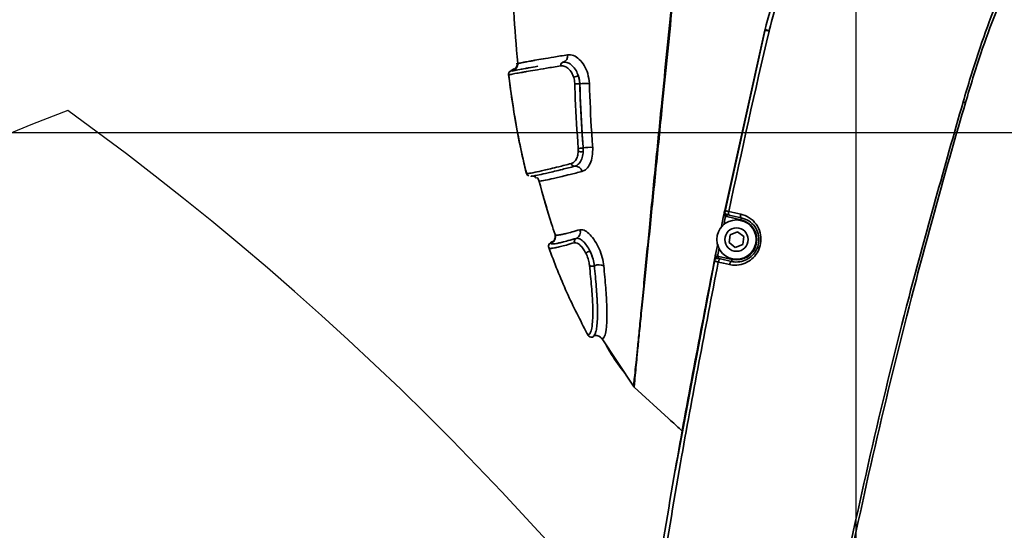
# Model space of a CAD drawing. Header units: millimetres. Extents: x -7686 to -856, y -458 to 6140.
# Tile 50 of 103: x -6014 to -5871, y 3971 to 4045. Entities that reach past the tile are written whole.
import ezdxf

# ---------------------------------------------------------------- set-up
doc = ezdxf.new("R2010")
doc.units = ezdxf.units.MM
doc.header["$LTSCALE"] = 5
doc.header["$PDSIZE"] = -1
doc.dimstyles.new('本体 安装', dxfattribs={"dimtxt": 24, "dimasz": 12, "dimexe": 7, "dimexo": 0.625, "dimtad": 1, "dimtoh": 1, "dimtxsty": 'Standard', "dimcen": 2.5, "dimclrd": 1, "dimclre": 1, "dimclrt": 4, "dimadec": 0, "dimazin": 0, "dimtfac": 1, "dimtmove": 0, "dimatfit": 3, "dimfxl": 1, "dimarcsym": 0})

# ---------------------------------------------------------------- blocks, each defined once
blk = doc.blocks.new('*D70')
at = {"color": 1, "linetype": 'ByBlock', "lineweight": -2, "transparency": 16777216}
for p, q in [((-5843.33, 4028.26), (-6087.16, 4028.26)), ((-6080.16, 3610.26), (-6080.16, 4016.26)), ((-5843.33, 3598.26), (-6087.16, 3598.26))]:
    blk.add_line(p, q, dxfattribs=at)
at = {"color": 1, "linetype": 'ByBlock', "transparency": 16777216}
for points in [[(-6082.16, 4016.26), (-6078.16, 4016.26), (-6080.16, 4028.26)], [(-6082.16, 3610.26), (-6078.16, 3610.26), (-6080.16, 3598.26)]]:
    blk.add_solid(points, dxfattribs=at)
at = {"layer": 'Defpoints', "color": 0, "linetype": 'ByBlock', "transparency": 16777216}
for p in [(-6080.16, 4028.26), (-5842.71, 4028.26), (-5842.71, 3598.26)]:
    blk.add_point(p, dxfattribs=at)
at = {"color": 4, "linetype": 'ByBlock', "transparency": 16777216, "insert": (-6092.79, 3813.26), "char_height": 24, "attachment_point": 5, "rotation": 90}
blk.add_mtext('430', dxfattribs=at)
blk = doc.blocks.new('*D71')
at = {"color": 1, "linetype": 'ByBlock', "lineweight": -2, "transparency": 16777216}
for p, q in [((-5843.33, 4073.26), (-6086.92, 4073.26)), ((-6079.92, 4040.26), (-6079.92, 4061.26)), ((-5843.33, 4028.26), (-6086.92, 4028.26))]:
    blk.add_line(p, q, dxfattribs=at)
at = {"color": 1, "linetype": 'ByBlock', "transparency": 16777216}
for points in [[(-6081.92, 4061.26), (-6077.92, 4061.26), (-6079.92, 4073.26)], [(-6081.92, 4040.26), (-6077.92, 4040.26), (-6079.92, 4028.26)]]:
    blk.add_solid(points, dxfattribs=at)
at = {"layer": 'Defpoints', "color": 0, "linetype": 'ByBlock', "transparency": 16777216}
for p in [(-6079.92, 4073.26), (-5842.71, 4073.26), (-5842.71, 4028.26)]:
    blk.add_point(p, dxfattribs=at)
at = {"color": 4, "linetype": 'ByBlock', "transparency": 16777216, "insert": (-6092.54, 4048), "char_height": 24, "attachment_point": 5, "rotation": 90}
blk.add_mtext('45', dxfattribs=at)
blk = doc.blocks.new('*D77')
at = {"color": 1, "linetype": 'ByBlock', "lineweight": -2, "transparency": 16777216}
for p, q in [((-5892.71, 3650.76), (-5892.71, 4163.39)), ((-5842.71, 3650.76), (-5842.71, 4163.39)), ((-5880.71, 4156.39), (-5854.71, 4156.39))]:
    blk.add_line(p, q, dxfattribs=at)
at = {"color": 1, "linetype": 'ByBlock', "transparency": 16777216}
for points in [[(-5880.71, 4158.39), (-5880.71, 4154.39), (-5892.71, 4156.39)], [(-5854.71, 4158.39), (-5854.71, 4154.39), (-5842.71, 4156.39)]]:
    blk.add_solid(points, dxfattribs=at)
at = {"layer": 'Defpoints', "color": 0, "linetype": 'ByBlock', "transparency": 16777216}
for p in [(-5842.71, 4156.39), (-5892.71, 3650.14), (-5842.71, 3650.14)]:
    blk.add_point(p, dxfattribs=at)
at = {"color": 4, "linetype": 'ByBlock', "transparency": 16777216, "insert": (-5867.71, 4169.01), "char_height": 24, "attachment_point": 5}
blk.add_mtext('50', dxfattribs=at)
blk = doc.blocks.new('*D83')
at = {"color": 1, "linetype": 'ByBlock', "lineweight": -2, "transparency": 16777216}
blk.add_arc((-5842.71, 3598.26), 198.73, 93.4603, 166.5397, dxfattribs=at)
at = {"color": 1, "linetype": 'ByBlock', "transparency": 16777216}
for points in [[(-5854.76, 3798.62), (-5854.64, 3794.62), (-5842.71, 3796.98)], [(-6034.02, 3644.11), (-6037.93, 3644.92), (-6038.42, 3632.77)]]:
    blk.add_solid(points, dxfattribs=at)
at = {"layer": 'Defpoints', "color": 0, "linetype": 'ByBlock', "transparency": 16777216}
for p in [(-5842.71, 4028.26), (-5931.9, 3775.85), (-6266.18, 3672.93), (-5842.71, 3598.26), (-5842.71, 3598.26)]:
    blk.add_point(p, dxfattribs=at)
at = {"color": 4, "linetype": 'ByBlock', "transparency": 16777216, "insert": (-5978.56, 3760.16), "char_height": 24, "attachment_point": 5, "rotation": 40}
blk.add_mtext('80°', dxfattribs=at)

msp = doc.modelspace()

# ---------------------------------------------------------------- linework, layer by layer
at = {"linetype": 'Continuous', "lineweight": 35}
for p, q in [((-5911.822, 4016.973), (-5905.979, 4043.159)), ((-5905.962, 4043.23), (-5911.807, 4016.658)), ((-5905.979, 4043.159), (-5905.962, 4043.23)), ((-5905.36, 4043.088), (-5905.377, 4043.017)), ((-5941.871, 4038.354), (-5941.869, 4038.348)), ((-5941.871, 4038.354), (-5941.871, 4038.354)), ((-5935.304, 4038.503), (-5935.273, 4038.507)), ((-5935.273, 4038.507), (-5935.301, 4038.503)), ((-5942.753, 4037.256), (-5942.753, 4037.256)), ((-5942.707, 4037.368), (-5942.635, 4037.4)), ((-5935.605, 4037.968), (-5935.63, 4037.965)), ((-5943.196, 4036.7), (-5943.196, 4036.7)), ((-5943.196, 4036.693), (-5943.195, 4036.689)), ((-5932.864, 4035.37), (-5932.874, 4035.369)), ((-5877.191, 4032.722), (-5877.185, 4032.744)), ((-5876.838, 4032.642), (-5876.844, 4032.62)), ((-5933.092, 4025.566), (-5933.097, 4026.007)), ((-5932.386, 4026.053), (-5932.376, 4026.056)), ((-5932.386, 4026.053), (-5932.377, 4025.527)), ((-5932.377, 4025.527), (-5932.376, 4026.056)), ((-5934.11, 4023.791), (-5934.084, 4023.798)), ((-5933.903, 4023.327), (-5933.587, 4023.408)), ((-5933.558, 4023.415), (-5933.589, 4023.407)), ((-5933.576, 4023.41), (-5933.575, 4023.411)), ((-5940.629, 4022.418), (-5940.61, 4022.39)), ((-5940.629, 4022.418), (-5940.629, 4022.418)), ((-5940.629, 4022.418), (-5940.617, 4022.378)), ((-5938.809, 4021.333), (-5938.809, 4021.333)), ((-5912.352, 4014.424), (-5911.98, 4016.214)), ((-5911.687, 4016.153), (-5911.98, 4016.214)), ((-5911.687, 4016.153), (-5911.945, 4014.91)), ((-5911.44, 4016.382), (-5911.505, 4016.089)), ((-5909.471, 4015.638), (-5911.505, 4016.089)), ((-5909.406, 4015.931), (-5911.146, 4016.317)), ((-5909.406, 4015.931), (-5909.471, 4015.638)), ((-5936.461, 4013.515), (-5936.461, 4013.514)), ((-5933.378, 4012.94), (-5933.349, 4012.947)), ((-5933.378, 4012.94), (-5933.375, 4012.941)), ((-5933.349, 4012.947), (-5933.375, 4012.941)), ((-5911.182, 4012.329), (-5911.017, 4013.472)), ((-5911.017, 4013.472), (-5909.945, 4013.901)), ((-5909.945, 4013.901), (-5909.037, 4013.187)), ((-5909.037, 4013.187), (-5909.202, 4012.044)), ((-5937.075, 4012.246), (-5937.075, 4012.246)), ((-5937.072, 4012.247), (-5936.978, 4012.363)), ((-5937.072, 4012.247), (-5937.072, 4012.247)), ((-5933.62, 4012.313), (-5933.644, 4012.307)), ((-5913.182, 4010.382), (-5912.83, 4012.104)), ((-5912.646, 4011.506), (-5912.888, 4010.322)), ((-5910.275, 4011.615), (-5911.182, 4012.329)), ((-5909.202, 4012.044), (-5910.275, 4011.615)), ((-5913.124, 4010.666), (-5919.002, 3979.201)), ((-5912.888, 4010.322), (-5913.182, 4010.382)), ((-5912.737, 4010.012), (-5912.672, 4010.305)), ((-5912.672, 4010.305), (-5910.748, 4009.878)), ((-5912.445, 4009.947), (-5910.813, 4009.585)), ((-5910.813, 4009.585), (-5910.748, 4009.878)), ((-5930.75, 4008.97), (-5930.758, 4008.967)), ((-5931.794, 3999.137), (-5931.794, 3999.132)), ((-5931.794, 3999.132), (-5931.672, 3998.987)), ((-5930.985, 3998.79), (-5930.948, 3998.8)), ((-5929.732, 3998.524), (-5925.076, 3991.468)), ((-5929.724, 3998.516), (-5929.732, 3998.524)), ((-5926.598, 3993.74), (-5926.201, 3993.173)), ((-5924.953, 3991.334), (-5919.97, 3986.788))]:
    msp.add_line(p, q, dxfattribs=at)
at = {"linetype": 'Continuous', "lineweight": 35, "flags": 128}
for points in [[(-5877.191, 4032.722), (-5877.149, 4032.71), (-5877.106, 4032.697), (-5877.063, 4032.684), (-5877.02, 4032.672), (-5876.976, 4032.659), (-5876.933, 4032.646), (-5876.888, 4032.633), (-5876.844, 4032.62)], [(-5877.185, 4032.744), (-5877.142, 4032.731), (-5877.1, 4032.719), (-5877.057, 4032.706), (-5877.014, 4032.693), (-5876.97, 4032.681), (-5876.926, 4032.668), (-5876.882, 4032.655), (-5876.838, 4032.642)], [(-5911.146, 4016.317), (-5911.182, 4016.334), (-5911.212, 4016.37), (-5911.236, 4016.422), (-5911.252, 4016.489), (-5911.26, 4016.568), (-5911.259, 4016.656), (-5911.25, 4016.75), (-5911.233, 4016.846)], [(-5911.233, 4016.846), (-5910.337, 4016.648), (-5909.492, 4016.461)], [(-5909.406, 4015.931), (-5909.442, 4015.949), (-5909.472, 4015.984), (-5909.496, 4016.037), (-5909.512, 4016.104), (-5909.519, 4016.183), (-5909.519, 4016.271), (-5909.509, 4016.365), (-5909.492, 4016.461)], [(-5912.445, 4009.947), (-5912.486, 4009.946), (-5912.529, 4009.926), (-5912.573, 4009.888), (-5912.616, 4009.834), (-5912.657, 4009.764), (-5912.694, 4009.683), (-5912.726, 4009.594), (-5912.75, 4009.499)], [(-5911.118, 4009.137), (-5912.012, 4009.335), (-5912.75, 4009.499)], [(-5910.813, 4009.585), (-5910.853, 4009.584), (-5910.897, 4009.564), (-5910.941, 4009.526), (-5910.984, 4009.472), (-5911.025, 4009.403), (-5911.062, 4009.322), (-5911.093, 4009.232), (-5911.118, 4009.137)], [(-5931.793, 3999.131), (-5931.793, 3999.13), (-5931.776, 3999.1), (-5931.776, 3999.1), (-5931.776, 3999.1)]]:
    msp.add_lwpolyline(points, dxfattribs=at)
at = {"linetype": 'Continuous', "lineweight": 35}
for radius in [2.85, 1.699]:
    msp.add_circle((-5910.11, 4012.758), radius, dxfattribs=at)
at = {"color": 4, "linetype": 'ByBlock'}
for centre, radius, start, end in [((-5842.71, 3598.258), 872.295, 310, 170), ((-5842.71, 3598.258), 463.399, 110.79207, 194.20793), ((-6266.177, 3672.927), 442.295, 10.83949, 54.16051)]:
    msp.add_arc(centre, radius, start, end, dxfattribs=at)
at = {"linetype": 'Continuous', "lineweight": 35}
for centre, radius, start, end in [((-5970.215, 3769.523), 281.075, 76.6631, 76.789), ((-5938.537, 3903.438), 143.537, 76.63611, 76.88269), ((-5942.865, 4038.25), 1, 276.46135, 5.9884), ((-5935.197, 4038.07), 0.446, 103.846, 193.68125), ((-5935.166, 4038.07), 0.45, 103.78835, 193.01271), ((-5935.512, 4039.367), 0.889, 283.72326, 13.11952), ((-5932.713, 4034.122), 2.398, 98.25369, 115.44908), ((-5933.359, 4039.314), 3.975, 266.7093, 277.0133), ((-5931.917, 4026.918), 8.505, 87.04194, 96.3907), ((-5932.893, 4028.348), 2.35, 265.00634, 282.44425), ((-5932.663, 4026.85), 1.353, 251.52449, 282.193), ((-5931.378, 4021.155), 5.002, 85.57383, 101.50999), ((-5933.655, 4023.863), 0.46, 188.91948, 278.28126), ((-5933.625, 4023.876), 0.466, 189.6145, 278.33017), ((-5933.453, 4022.499), 0.919, 9.52797, 98.38853), ((-5939.777, 4021.082), 1, 14.52096, 42.76944), ((-5911.332, 4016.87), 0.5, 168.15519, 257.5), ((-5911.332, 4016.87), 0.8, 243.69886, 257.5), ((-5910.11, 4012.758), 2.95, 257.5, 77.5), ((-5933.749, 4013.841), 0.975, 292.54598, 21.15544), ((-5937.407, 4013.189), 1, 289.55814, 18.98347), ((-5933.191, 4012.489), 0.488, 112.56217, 201.86576), ((-5933.16, 4012.492), 0.493, 112.49481, 201.20635), ((-5936.908, 4011.774), 0.5, 109.55696, 199.84729), ((-5930.688, 4009.168), 2.076, 110.02831, 129.00236), ((-5912.846, 4009.524), 0.5, 77.5, 168.56525), ((-5912.846, 4009.524), 0.8, 77.5, 93.0216), ((-5931.089, 4009.7), 0.804, 243.11428, 294.26388), ((-5930.103, 4007.436), 1.665, 64.2892, 112.8792), ((-5924.279, 3992.073), 1, 217.16304, 227.62871)]:
    msp.add_arc(centre, radius, start, end, dxfattribs=at)
for points, knots in [([(-5905.962, 4043.23), (-5905.487, 4045.033), (-5904.537, 4048.64), (-5902.33, 4054.402), (-5899.332, 4060.449), (-5895.359, 4066.598), (-5890.732, 4072.271), (-5885.482, 4077.375), (-5879.7, 4081.864), (-5873.456, 4085.686), (-5866.813, 4088.764), (-5859.871, 4091.087), (-5852.714, 4092.625), (-5845.427, 4093.332), (-5838.109, 4093.224), (-5832.99, 4092.584), (-5830.335, 4092.069), (-5830.068, 4092.017)], [0, 0, 0, 0, 0.0560969, 0.1121938, 0.1854177, 0.258875, 0.3320989, 0.4053232, 0.4787811, 0.5520054, 0.6252288, 0.6986858, 0.7719092, 0.845131, 0.9185862, 0.991808, 1, 1, 1, 1]), ([(-5830.153, 4091.647), (-5830.415, 4091.698), (-5833.051, 4092.204), (-5838.136, 4092.829), (-5845.409, 4092.915), (-5852.646, 4092.189), (-5859.748, 4090.635), (-5866.629, 4088.303), (-5873.208, 4085.223), (-5879.387, 4081.411), (-5885.104, 4076.941), (-5890.292, 4071.869), (-5894.865, 4066.239), (-5898.792, 4060.142), (-5901.759, 4054.152), (-5903.945, 4048.445), (-5904.889, 4044.874), (-5905.36, 4043.088)], [0, 0, 0, 0, 0.00810524, 0.0814726, 0.15507734, 0.22844652, 0.30173016, 0.37524834, 0.44853291, 0.52172466, 0.59514855, 0.66834167, 0.74147345, 0.81483545, 0.88796739, 0.94398365, 1, 1, 1, 1]), ([(-5877.185, 4032.744), (-5877.185, 4032.744), (-5876.476, 4035.138), (-5875.156, 4039.552), (-5872.883, 4045.88), (-5870.263, 4051.645), (-5867.099, 4057.032), (-5863.276, 4061.856), (-5858.801, 4065.941), (-5853.684, 4069.148), (-5848.347, 4071.385), (-5842.96, 4072.717), (-5837.627, 4073.235), (-5832.237, 4072.868), (-5827.716, 4071.708), (-5823.572, 4069.89), (-5819.823, 4067.537), (-5816.127, 4064.26), (-5813.036, 4060.599), (-5810.503, 4056.709), (-5808.102, 4051.854), (-5806.211, 4045.943), (-5805.232, 4039.058), (-5805.403, 4032.133), (-5806.527, 4025.714), (-5808.4, 4019.878), (-5810.607, 4014.578), (-5812.209, 4011.1), (-5813.005, 4009.358), (-5813.005, 4009.358)], [0, 0, 0, 0, 0.00000042, 0.05196973, 0.09589129, 0.13985508, 0.1836471, 0.22572025, 0.26774774, 0.30947471, 0.35121465, 0.38805047, 0.42487013, 0.46246733, 0.50001673, 0.52134386, 0.55649116, 0.59167102, 0.62381303, 0.65609329, 0.68826428, 0.73663219, 0.78501942, 0.83277379, 0.88054823, 0.92028111, 0.96013609, 0.99999958, 1, 1, 1, 1]), ([(-5813.336, 4009.509), (-5812.543, 4011.242), (-5810.958, 4014.708), (-5808.79, 4019.994), (-5806.985, 4025.8), (-5805.954, 4032.163), (-5805.895, 4038.982), (-5806.981, 4045.722), (-5809.184, 4052.176), (-5812.485, 4058.119), (-5816.374, 4062.897), (-5820.545, 4066.512), (-5824.161, 4068.748), (-5828.142, 4070.485), (-5832.473, 4071.612), (-5837.658, 4072.012), (-5842.815, 4071.584), (-5848.066, 4070.379), (-5853.296, 4068.304), (-5858.351, 4065.275), (-5862.803, 4061.361), (-5866.647, 4056.677), (-5869.849, 4051.396), (-5872.506, 4045.702), (-5874.811, 4039.424), (-5876.124, 4035.03), (-5876.838, 4032.642)], [0, 0, 0, 0, 0.0404854, 0.0809631, 0.1213079, 0.1694218, 0.2175161, 0.265914, 0.3142953, 0.3622268, 0.4101203, 0.4446592, 0.4791675, 0.4999857, 0.5367702, 0.5736001, 0.6100423, 0.6464991, 0.6880181, 0.7295217, 0.7715942, 0.8137124, 0.8580545, 0.9025821, 0.9470608, 1, 1, 1, 1]), ([(-5925.076, 3991.468), (-5925.075, 3991.471), (-5925.074, 3991.475), (-5925.039, 3991.728), (-5924.963, 3992.386), (-5924.832, 3993.59), (-5924.656, 3995.284), (-5924.456, 3997.252), (-5924.202, 3999.8), (-5923.897, 4002.906), (-5923.543, 4006.495), (-5923.155, 4010.435), (-5922.604, 4016.081), (-5921.874, 4023.5), (-5920.768, 4034.547), (-5919.962, 4042.598), (-5919.464, 4047.578)], [0, 0, 0, 0, 0.0866442, 0.1548531, 0.2230757, 0.2909033, 0.3351117, 0.3792604, 0.4236461, 0.4680703, 0.5171457, 0.5664823, 0.615759, 0.7217554, 0.8278926, 1, 1, 1, 1]), ([(-5919.342, 4047.564), (-5919.837, 4042.584), (-5920.639, 4034.531), (-5921.754, 4023.481), (-5922.501, 4016.058), (-5923.072, 4010.408), (-5923.474, 4006.464), (-5923.842, 4002.872), (-5924.16, 3999.764), (-5924.417, 3997.211), (-5924.611, 3995.23), (-5924.773, 3993.517), (-5924.885, 3992.291), (-5924.94, 3991.613), (-5924.956, 3991.345), (-5924.954, 3991.338), (-5924.953, 3991.334)], [0, 0, 0, 0, 0.1719377, 0.2780088, 0.3839377, 0.4332317, 0.4825859, 0.5316766, 0.5761509, 0.6205901, 0.6647967, 0.7090603, 0.7769186, 0.845174, 0.913414, 1, 1, 1, 1]), ([(-5942.451, 4046.593), (-5942.442, 4046.344), (-5942.338, 4043.592), (-5942.093, 4040.849), (-5941.871, 4038.354)], [0, 0, 0, 0, 0.0906053, 1, 1, 1, 1]), ([(-5905.377, 4043.017), (-5905.377, 4043.017), (-5907.441, 4034.319), (-5909.337, 4025.582), (-5911.233, 4016.846)], [0, 0, 0, 0, 0.0000022, 1, 1, 1, 1]), ([(-5942.001, 4038.359), (-5941.989, 4038.306), (-5941.934, 4038.079), (-5942.145, 4037.701), (-5942.322, 4037.543), (-5942.365, 4037.519), (-5942.386, 4037.506)], [0, 0, 0, 0, 0.0909206, 0.3904169, 0.6852544, 1, 1, 1, 1]), ([(-5941.869, 4038.348), (-5941.869, 4038.338), (-5941.868, 4038.31), (-5941.797, 4038.318), (-5941.404, 4038.397), (-5940.743, 4038.534), (-5940.203, 4038.627), (-5939.794, 4038.703), (-5939.597, 4038.74), (-5939.14, 4038.825), (-5938.238, 4038.972), (-5936.694, 4039.242), (-5935.329, 4039.46), (-5934.647, 4039.568)], [0, 0, 0, 0, 0.1022495, 0.291004, 0.4788089, 0.5721537, 0.6650978, 0.6882433, 0.6998038, 0.7229021, 0.8151007, 0.9075789, 1, 1, 1, 1]), ([(-5935.273, 4038.507), (-5935.048, 4038.501), (-5934.605, 4038.488), (-5933.939, 4038.035), (-5933.388, 4037.359), (-5933.164, 4036.773), (-5933.057, 4036.495)], [0, 0, 0, 0, 0.2634697, 0.5165957, 0.7704931, 1, 1, 1, 1]), ([(-5934.647, 4039.568), (-5934.355, 4039.565), (-5933.783, 4039.558), (-5932.906, 4038.969), (-5932.178, 4038.053), (-5931.627, 4036.824), (-5931.529, 4035.897), (-5931.478, 4035.411)], [0, 0, 0, 0, 0.2012918, 0.3939503, 0.5877733, 0.7844988, 1, 1, 1, 1]), ([(-5942.756, 4037.255), (-5942.811, 4037.244), (-5942.922, 4037.22), (-5943.061, 4037.118), (-5943.159, 4036.979), (-5943.194, 4036.854), (-5943.201, 4036.76), (-5943.198, 4036.723), (-5943.196, 4036.7)], [0, 0, 0, 0, 0.2140832, 0.4281665, 0.64225, 0.8563339, 0.9136704, 1, 1, 1, 1]), ([(-5943.033, 4037.173), (-5943.067, 4037.147), (-5943.172, 4037.067), (-5943.188, 4036.859), (-5943.198, 4036.719)], [0, 0, 0, 0, 0.3268013, 1, 1, 1, 1]), ([(-5935.63, 4037.965), (-5936.349, 4037.851), (-5937.787, 4037.625), (-5939.413, 4037.343), (-5940.361, 4037.189), (-5940.839, 4037.1), (-5941.043, 4037.062), (-5941.467, 4036.984), (-5942.274, 4036.842), (-5942.806, 4036.74), (-5943.13, 4036.657), (-5943.195, 4036.657), (-5943.196, 4036.688), (-5943.196, 4036.7)], [0, 0, 0, 0, 0.0927017, 0.1854572, 0.2769449, 0.2997464, 0.3111409, 0.3339197, 0.4249572, 0.6066062, 0.6970687, 0.8776463, 1, 1, 1, 1]), ([(-5942.753, 4037.256), (-5942.813, 4037.275), (-5942.875, 4037.294), (-5942.711, 4037.366), (-5942.707, 4037.368)], [0, 0, 0, 0, 0.9777254, 1, 1, 1, 1]), ([(-5942.414, 4037.518), (-5942.538, 4037.456), (-5942.811, 4037.323), (-5942.775, 4037.279), (-5942.756, 4037.255)], [0, 0, 0, 0, 0.4586891, 1, 1, 1, 1]), ([(-5942.748, 4037.225), (-5942.747, 4037.225), (-5942.743, 4037.208), (-5942.689, 4037.213), (-5942.369, 4037.295), (-5941.84, 4037.396), (-5941.042, 4037.537), (-5940.623, 4037.614), (-5940.421, 4037.652), (-5939.943, 4037.74), (-5939.498, 4037.813), (-5938.955, 4037.904), (-5938.95, 4037.905)], [0, 0, 0, 0, 0.0095303, 0.2689246, 0.398535, 0.658252, 0.7879985, 0.820383, 0.8365841, 0.8690025, 0.9988519, 1, 1, 1, 1]), ([(-5933.743, 4036.287), (-5933.832, 4036.52), (-5934.02, 4037.012), (-5934.481, 4037.576), (-5935.039, 4037.954), (-5935.413, 4037.963), (-5935.605, 4037.968)], [0, 0, 0, 0, 0.2278275, 0.4809307, 0.7345525, 1, 1, 1, 1]), ([(-5943.211, 4036.827), (-5943.021, 4035.329), (-5942.649, 4032.401), (-5941.873, 4028.029), (-5941.2, 4024.735), (-5940.74, 4022.925), (-5940.616, 4022.437)], [0, 0, 0, 0, 0.310245, 0.6060018, 0.8936447, 1, 1, 1, 1]), ([(-5943.196, 4036.7), (-5942.873, 4034.27), (-5942.236, 4029.47), (-5941.16, 4024.749), (-5940.629, 4022.418)], [0, 0, 0, 0, 0.5063805, 1, 1, 1, 1]), ([(-5933.587, 4035.346), (-5933.589, 4035.381), (-5933.601, 4035.695), (-5933.66, 4036.018), (-5933.742, 4036.284), (-5933.743, 4036.287)], [0, 0, 0, 0, 0.112189, 0.990718, 1, 1, 1, 1]), ([(-5932.864, 4035.37), (-5932.9, 4035.737), (-5932.939, 4036.121), (-5933.052, 4036.48), (-5933.057, 4036.495)], [0, 0, 0, 0, 0.9573838, 1, 1, 1, 1]), ([(-5933.057, 4036.495), (-5933.056, 4036.492), (-5932.959, 4036.173), (-5932.89, 4035.787), (-5932.875, 4035.411), (-5932.874, 4035.369)], [0, 0, 0, 0, 0.0092756, 0.8878429, 1, 1, 1, 1]), ([(-5933.097, 4026.007), (-5933.256, 4028.394), (-5933.462, 4031.497), (-5933.564, 4034.625), (-5933.587, 4035.346)], [0, 0, 0, 0, 0.7696646, 1, 1, 1, 1]), ([(-5932.874, 4035.369), (-5932.85, 4034.65), (-5932.749, 4031.53), (-5932.544, 4028.435), (-5932.386, 4026.053)], [0, 0, 0, 0, 0.2302852, 1, 1, 1, 1]), ([(-5932.376, 4026.056), (-5932.426, 4026.762), (-5932.645, 4029.848), (-5932.768, 4032.965), (-5932.864, 4035.37)], [0, 0, 0, 0, 0.2285974, 1, 1, 1, 1]), ([(-5931.478, 4035.411), (-5931.383, 4033.02), (-5931.259, 4029.919), (-5931.042, 4026.845), (-5930.992, 4026.142)], [0, 0, 0, 0, 0.7711126, 1, 1, 1, 1]), ([(-5909.653, 3843.217), (-5909.653, 3843.217), (-5909.236, 3853.077), (-5908.143, 3870.353), (-5905.699, 3894.977), (-5902.834, 3917.105), (-5899.325, 3939.134), (-5895.195, 3961.049), (-5890.45, 3982.833), (-5884.608, 4006.775), (-5879.878, 4023.321), (-5877.191, 4032.722)], [0, 0, 0, 0, 0.0000003, 0.153608, 0.2693434, 0.3851057, 0.5008441, 0.6164967, 0.7321723, 0.8478277, 1, 1, 1, 1]), ([(-5876.844, 4032.62), (-5876.844, 4032.62), (-5879.613, 4023.248), (-5884.214, 4006.671), (-5890.079, 3982.749), (-5894.802, 3960.97), (-5898.923, 3939.065), (-5902.424, 3917.046), (-5905.27, 3894.929), (-5907.757, 3870.32), (-5908.691, 3853.048), (-5909.224, 3843.198)], [0, 0, 0, 0, 0.0000003, 0.1521858, 0.2678452, 0.3835246, 0.4991813, 0.6149153, 0.7306731, 0.8464042, 1, 1, 1, 1]), ([(-5934.084, 4023.798), (-5933.946, 4023.86), (-5933.654, 4023.99), (-5933.312, 4024.491), (-5933.133, 4025.062), (-5933.101, 4025.446), (-5933.092, 4025.566)], [0, 0, 0, 0, 0.2703844, 0.5699896, 0.865091, 1, 1, 1, 1]), ([(-5932.377, 4025.527), (-5932.389, 4025.383), (-5932.427, 4024.925), (-5932.642, 4024.243), (-5933.05, 4023.643), (-5933.395, 4023.488), (-5933.558, 4023.415)], [0, 0, 0, 0, 0.135817, 0.4319288, 0.7311528, 1, 1, 1, 1]), ([(-5930.992, 4026.142), (-5930.989, 4025.708), (-5930.982, 4024.843), (-5931.331, 4023.744), (-5931.867, 4022.94), (-5932.324, 4022.746), (-5932.547, 4022.651)], [0, 0, 0, 0, 0.2568886, 0.5111644, 0.7619731, 1, 1, 1, 1]), ([(-5940.61, 4022.39), (-5940.608, 4022.377), (-5940.603, 4022.341), (-5940.366, 4022.323), (-5939.593, 4022.47), (-5938.165, 4022.79), (-5936.375, 4023.206), (-5934.741, 4023.628), (-5934.11, 4023.791)], [0, 0, 0, 0, 0.1237073, 0.3428651, 0.5613815, 0.7275139, 0.8946428, 1, 1, 1, 1]), ([(-5933.589, 4023.407), (-5934.208, 4023.247), (-5935.814, 4022.833), (-5937.577, 4022.423), (-5938.856, 4022.138), (-5939.55, 4021.992), (-5939.882, 4021.966), (-5939.901, 4021.99), (-5939.908, 4021.999)], [0, 0, 0, 0, 0.1213116, 0.3146035, 0.5074751, 0.6984159, 0.8894895, 1, 1, 1, 1]), ([(-5932.547, 4022.651), (-5933.147, 4022.497), (-5934.707, 4022.096), (-5936.423, 4021.699), (-5937.802, 4021.389), (-5938.557, 4021.242), (-5938.81, 4021.264), (-5938.809, 4021.31), (-5938.809, 4021.333)], [0, 0, 0, 0, 0.0937986, 0.2440243, 0.3952407, 0.5964242, 0.7981909, 1, 1, 1, 1]), ([(-5940.615, 4022.388), (-5940.576, 4022.282), (-5940.502, 4022.08), (-5940.336, 4022.029), (-5940.258, 4022.004)], [0, 0, 0, 0, 0.5264914, 1, 1, 1, 1]), ([(-5939.992, 4022.013), (-5939.993, 4022.004), (-5939.993, 4021.977), (-5939.846, 4021.984), (-5939.747, 4021.989)], [0, 0, 0, 0, 0.3340648, 1, 1, 1, 1]), ([(-5939.643, 4021.985), (-5939.641, 4021.984), (-5939.613, 4021.981), (-5939.439, 4021.963), (-5939.23, 4021.75), (-5939.14, 4021.659)], [0, 0, 0, 0, 0.0526595, 0.5952619, 1, 1, 1, 1]), ([(-5938.809, 4021.333), (-5938.232, 4019.232), (-5937.51, 4016.606), (-5936.636, 4014.029), (-5936.461, 4013.515)], [0, 0, 0, 0, 0.8003931, 1, 1, 1, 1]), ([(-5938.319, 4019.654), (-5938.238, 4019.294), (-5938.061, 4018.504), (-5937.789, 4017.742), (-5937.64, 4017.328)], [0, 0, 0, 0, 0.4561861, 1, 1, 1, 1]), ([(-5911.98, 4016.214), (-5911.966, 4016.281), (-5911.938, 4016.419), (-5911.892, 4016.636), (-5911.855, 4016.811), (-5911.834, 4016.913), (-5911.824, 4016.962), (-5911.822, 4016.972), (-5911.822, 4016.973)], [0, 0, 0, 0, 0.1966511, 0.4113257, 0.7108193, 0.9400367, 0.9952427, 1, 1, 1, 1]), ([(-5911.687, 4016.153), (-5911.689, 4016.191), (-5911.693, 4016.278), (-5911.732, 4016.438), (-5911.815, 4016.631), (-5911.843, 4016.833), (-5911.827, 4016.946), (-5911.822, 4016.971), (-5911.822, 4016.973)], [0, 0, 0, 0, 0.1287139, 0.289968, 0.5929535, 0.909005, 0.9947199, 1, 1, 1, 1]), ([(-5911.822, 4016.973), (-5911.811, 4016.97), (-5911.789, 4016.966), (-5911.62, 4016.93), (-5911.419, 4016.886), (-5911.277, 4016.855), (-5911.233, 4016.846)], [0, 0, 0, 0, 0.2902172, 0.5804309, 0.8706492, 1, 1, 1, 1]), ([(-5911.146, 4016.317), (-5911.168, 4016.322), (-5911.239, 4016.337), (-5911.34, 4016.36), (-5911.424, 4016.378), (-5911.435, 4016.381), (-5911.44, 4016.382)], [0, 0, 0, 0, 0.12935363, 0.41957521, 0.70978744, 1, 1, 1, 1]), ([(-5909.492, 4016.461), (-5909.062, 4016.317), (-5908.2, 4016.03), (-5907.202, 4015.048), (-5906.612, 4013.818), (-5906.496, 4012.513), (-5906.793, 4011.316), (-5907.422, 4010.31), (-5908.326, 4009.541), (-5909.457, 4009.078), (-5910.43, 4009.01), (-5910.981, 4009.112), (-5911.118, 4009.137)], [0, 0, 0, 0, 0.1197359, 0.2396365, 0.3538382, 0.4583249, 0.5551312, 0.6494003, 0.7464528, 0.8503317, 0.9629264, 1, 1, 1, 1]), ([(-5910.813, 4009.585), (-5910.695, 4009.563), (-5910.218, 4009.474), (-5909.377, 4009.533), (-5908.397, 4009.932), (-5907.613, 4010.597), (-5907.067, 4011.47), (-5906.808, 4012.51), (-5906.911, 4013.645), (-5907.424, 4014.71), (-5908.289, 4015.558), (-5909.033, 4015.807), (-5909.406, 4015.931)], [0, 0, 0, 0, 0.037527, 0.151313, 0.2556712, 0.3523924, 0.4456619, 0.5411269, 0.644463, 0.7583266, 0.8789329, 1, 1, 1, 1]), ([(-5936.461, 4013.514), (-5936.455, 4013.496), (-5936.438, 4013.447), (-5936.304, 4013.373), (-5935.91, 4013.416), (-5935.362, 4013.517), (-5934.856, 4013.645), (-5934.033, 4013.846), (-5933.238, 4014.077), (-5932.84, 4014.193)], [0, 0, 0, 0, 0.14434192, 0.37420563, 0.60298367, 0.65989612, 0.77343064, 0.88674707, 1, 1, 1, 1]), ([(-5932.84, 4014.193), (-5932.652, 4014.198), (-5932.284, 4014.209), (-5931.555, 4013.685), (-5930.827, 4012.847), (-5930.167, 4011.735), (-5929.668, 4010.481), (-5929.447, 4009.523), (-5929.392, 4009.035), (-5929.381, 4008.936)], [0, 0, 0, 0, 0.163805, 0.3211237, 0.4791802, 0.638841, 0.7993053, 0.9592437, 1, 1, 1, 1]), ([(-5936.522, 4012.585), (-5936.679, 4012.525), (-5937.168, 4012.335), (-5937.113, 4012.282), (-5937.075, 4012.246)], [0, 0, 0, 0, 0.3202295, 1, 1, 1, 1]), ([(-5937.075, 4012.246), (-5937.069, 4012.226), (-5937.051, 4012.177), (-5936.908, 4012.101), (-5936.505, 4012.144), (-5935.949, 4012.248), (-5935.433, 4012.377), (-5934.593, 4012.584), (-5933.783, 4012.821), (-5933.378, 4012.94)], [0, 0, 0, 0, 0.1463283, 0.3736883, 0.6011313, 0.657801, 0.7716009, 0.885831, 1, 1, 1, 1]), ([(-5936.978, 4012.363), (-5936.979, 4012.378), (-5936.981, 4012.413), (-5936.694, 4012.521), (-5936.521, 4012.586)], [0, 0, 0, 0, 0.3980366, 1, 1, 1, 1]), ([(-5933.375, 4012.941), (-5933.782, 4012.822), (-5934.595, 4012.583), (-5935.437, 4012.377), (-5935.951, 4012.248), (-5936.441, 4012.157), (-5936.594, 4012.148), (-5936.709, 4012.142)], [0, 0, 0, 0, 0.1995359, 0.3991801, 0.5972159, 0.6968915, 1, 1, 1, 1]), ([(-5936.456, 4013.498), (-5936.456, 4013.498), (-5936.454, 4013.498), (-5936.369, 4013.14), (-5936.559, 4012.683), (-5936.653, 4012.605), (-5936.696, 4012.57)], [0, 0, 0, 0, 0.1334267, 0.4324862, 0.7413663, 1, 1, 1, 1]), ([(-5933.349, 4012.947), (-5933.208, 4012.945), (-5932.927, 4012.942), (-5932.383, 4012.542), (-5931.844, 4011.924), (-5931.542, 4011.378), (-5931.399, 4011.118)], [0, 0, 0, 0, 0.2570903, 0.5125901, 0.7685318, 1, 1, 1, 1]), ([(-5937.371, 4011.947), (-5937.39, 4011.886), (-5937.448, 4011.702), (-5937.396, 4011.664), (-5937.392, 4011.646), (-5937.392, 4011.643)], [0, 0, 0, 0, 0.296262, 0.8935447, 1, 1, 1, 1]), ([(-5933.644, 4012.307), (-5934.053, 4012.187), (-5934.872, 4011.946), (-5935.72, 4011.736), (-5936.242, 4011.606), (-5936.802, 4011.501), (-5937.208, 4011.459), (-5937.354, 4011.536), (-5937.371, 4011.585), (-5937.378, 4011.605)], [0, 0, 0, 0, 0.11489905, 0.22985862, 0.3438283, 0.4007038, 0.6279312, 0.85441518, 1, 1, 1, 1]), ([(-5937.378, 4011.605), (-5936.543, 4009.409), (-5934.917, 4005.133), (-5932.804, 4001.075), (-5931.776, 3999.1)], [0, 0, 0, 0, 0.5134217, 1, 1, 1, 1]), ([(-5937.287, 4012.173), (-5937.297, 4012.166), (-5937.338, 4012.135), (-5937.35, 4012.052), (-5937.359, 4011.989)], [0, 0, 0, 0, 0.2410635, 1, 1, 1, 1]), ([(-5936.709, 4012.142), (-5936.758, 4012.136), (-5937.013, 4012.104), (-5937.034, 4012.183), (-5937.061, 4012.229), (-5937.072, 4012.247)], [0, 0, 0, 0, 0.1271047, 0.6638086, 1, 1, 1, 1]), ([(-5931.994, 4010.781), (-5932.114, 4010.999), (-5932.366, 4011.457), (-5932.813, 4011.975), (-5933.266, 4012.31), (-5933.502, 4012.312), (-5933.62, 4012.313)], [0, 0, 0, 0, 0.23030051, 0.4857001, 0.7415955, 1, 1, 1, 1]), ([(-5931.452, 4008.983), (-5931.461, 4009.056), (-5931.499, 4009.373), (-5931.65, 4009.989), (-5931.867, 4010.525), (-5931.992, 4010.777), (-5931.994, 4010.781)], [0, 0, 0, 0, 0.12915746, 0.5613413, 0.99239089, 1, 1, 1, 1]), ([(-5930.75, 4008.97), (-5930.759, 4009.045), (-5930.801, 4009.413), (-5930.969, 4010.136), (-5931.232, 4010.79), (-5931.39, 4011.102), (-5931.399, 4011.118)], [0, 0, 0, 0, 0.1107672, 0.543323, 0.9756604, 1, 1, 1, 1]), ([(-5931.399, 4011.118), (-5931.396, 4011.113), (-5931.247, 4010.812), (-5930.99, 4010.171), (-5930.813, 4009.434), (-5930.768, 4009.054), (-5930.758, 4008.967)], [0, 0, 0, 0, 0.0076167, 0.4392068, 0.8711975, 1, 1, 1, 1]), ([(-5913.336, 4009.623), (-5913.335, 4009.623), (-5913.333, 4009.634), (-5913.324, 4009.682), (-5913.303, 4009.785), (-5913.267, 4009.96), (-5913.223, 4010.177), (-5913.195, 4010.316), (-5913.182, 4010.382)], [0, 0, 0, 0, 0.0047573, 0.0599633, 0.2891807, 0.5886743, 0.8033489, 1, 1, 1, 1]), ([(-5912.888, 4010.322), (-5912.905, 4010.288), (-5912.943, 4010.21), (-5913.042, 4010.078), (-5913.195, 4009.934), (-5913.3, 4009.76), (-5913.33, 4009.649), (-5913.335, 4009.624), (-5913.336, 4009.623)], [0, 0, 0, 0, 0.1287139, 0.289968, 0.5929534, 0.909005, 0.9947199, 1, 1, 1, 1]), ([(-5912.737, 4010.012), (-5912.736, 4010.011), (-5912.733, 4010.011), (-5912.689, 4010.001), (-5912.59, 4009.979), (-5912.493, 4009.958), (-5912.445, 4009.947)], [0, 0, 0, 0, 0.1258374, 0.4172016, 0.7086015, 1, 1, 1, 1]), ([(-5931.315, 3999.331), (-5931.285, 3999.389), (-5931.19, 3999.573), (-5931.052, 4000.303), (-5930.96, 4001.604), (-5930.973, 4003.37), (-5931.137, 4005.85), (-5931.347, 4007.937), (-5931.452, 4008.983)], [0, 0, 0, 0, 0.101501, 0.318946, 0.475116, 0.6310499, 0.8152209, 1, 1, 1, 1]), ([(-5930.758, 4008.967), (-5930.655, 4007.919), (-5930.445, 4005.785), (-5930.288, 4003.268), (-5930.272, 4001.436), (-5930.358, 4000.25), (-5930.493, 3999.491), (-5930.687, 3998.902), (-5930.808, 3998.841), (-5930.888, 3998.801)], [0, 0, 0, 0, 0.1386404, 0.2823396, 0.3999473, 0.5216324, 0.6439385, 0.7663773, 1, 1, 1, 1]), ([(-5930.288, 4001.565), (-5930.287, 4001.594), (-5930.262, 4002.02), (-5930.293, 4003.397), (-5930.445, 4005.835), (-5930.648, 4007.924), (-5930.75, 4008.97)], [0, 0, 0, 0, 0.0206828, 0.3101737, 0.6545406, 1, 1, 1, 1]), ([(-5929.381, 4008.936), (-5929.28, 4007.855), (-5929.078, 4005.695), (-5928.923, 4003.109), (-5928.907, 4001.249), (-5929, 3999.747), (-5929.199, 3998.802), (-5929.45, 3998.389), (-5929.649, 3998.397), (-5929.7, 3998.477), (-5929.724, 3998.516)], [0, 0, 0, 0, 0.1037293, 0.2071156, 0.2944016, 0.3818038, 0.5246909, 0.6680713, 0.8403602, 1, 1, 1, 1]), ([(-5925.215, 3938.322), (-5924.928, 3940.479), (-5923.049, 3954.556), (-5919.384, 3978.382), (-5915.217, 3999.905), (-5913.336, 4009.623)], [0, 0, 0, 0, 0.090313, 0.5893, 1, 1, 1, 1]), ([(-5912.75, 4009.499), (-5914.635, 3999.79), (-5918.811, 3978.283), (-5922.485, 3954.472), (-5924.368, 3940.403), (-5924.657, 3938.246)], [0, 0, 0, 0, 0.4106338, 0.9096448, 1, 1, 1, 1]), ([(-5912.75, 4009.499), (-5912.847, 4009.519), (-5913.04, 4009.56), (-5913.239, 4009.602), (-5913.327, 4009.621), (-5913.334, 4009.622), (-5913.336, 4009.623)], [0, 0, 0, 0, 0.2913848, 0.5827834, 0.8741569, 1, 1, 1, 1]), ([(-5931.776, 3999.1), (-5931.776, 3999.099), (-5931.774, 3999.096), (-5931.772, 3999.093), (-5931.771, 3999.091)], [0, 0, 0, 0, 0.49997716, 1, 1, 1, 1]), ([(-5931.771, 3999.091), (-5931.73, 3999.036), (-5931.668, 3998.955), (-5931.449, 3998.985), (-5931.349, 3999.241), (-5931.315, 3999.331)], [0, 0, 0, 0, 0.5791478, 0.8531359, 1, 1, 1, 1]), ([(-5931.764, 3999.051), (-5931.762, 3999.047), (-5931.741, 3998.999), (-5931.666, 3998.871), (-5931.501, 3998.647), (-5931.055, 3998.537), (-5930.903, 3998.65), (-5930.85, 3998.689)], [0, 0, 0, 0, 0.0335267, 0.3734986, 0.6372948, 0.8736719, 1, 1, 1, 1]), ([(-5930.877, 3998.756), (-5930.81, 3998.793), (-5930.661, 3998.875), (-5930.067, 3998.82), (-5929.81, 3998.549), (-5929.779, 3998.491), (-5929.774, 3998.482)], [0, 0, 0, 0, 0.271934, 0.6081485, 0.9399179, 1, 1, 1, 1]), ([(-5930.869, 3998.823), (-5930.841, 3998.817), (-5930.772, 3998.803), (-5930.667, 3999.048), (-5930.605, 3999.193)], [0, 0, 0, 0, 0.4051469, 1, 1, 1, 1]), ([(-5929.138, 3997.624), (-5928.921, 3997.216), (-5928.192, 3995.847), (-5927.255, 3994.609), (-5926.598, 3993.74)], [0, 0, 0, 0, 0.2984028, 1, 1, 1, 1]), ([(-5919.97, 3986.788), (-5919.957, 3986.776), (-5919.271, 3986.151), (-5918.579, 3985.525), (-5918.055, 3985.034), (-5917.964, 3984.948)], [0, 0, 0, 0, 0.0159714, 0.8284645, 1, 1, 1, 1])]:
    msp.add_open_spline(points, degree=3, knots=knots, dxfattribs=at)
for points in [[(-5941.871, 4038.354), (-5941.872, 4038.223), (-5941.874, 4037.96), (-5942.068, 4037.609), (-5942.369, 4037.344), (-5942.625, 4037.285), (-5942.753, 4037.256)], [(-5936.461, 4013.514), (-5936.433, 4013.386), (-5936.376, 4013.131), (-5936.485, 4012.745), (-5936.719, 4012.42), (-5936.954, 4012.304), (-5937.072, 4012.247)], [(-5937.075, 4012.246), (-5937.135, 4012.217), (-5937.254, 4012.158), (-5937.371, 4011.993), (-5937.424, 4011.798), (-5937.393, 4011.669), (-5937.378, 4011.605)]]:
    msp.add_open_spline(points, degree=3, dxfattribs=at)

# ---------------------------------------------------------------- dimensions: what is measured, and where the dimension line sits
at = {"color": 4, "linetype": 'ByBlock'}
dim = msp.add_linear_dim(base=(-5842.71, 4156.387), p1=(-5892.71, 3650.136), p2=(-5842.71, 3650.136), dimstyle='本体 安装', dxfattribs=at)
dim.commit()
dim.dimension.update_dxf_attribs({"geometry": '*D77', "text_midpoint": (-5867.71, 4169.012)})
at = {"color": 1, "linetype": 'ByBlock'}
for base, p1, p2, picture, middle in [((-6079.916, 4073.258), (-5842.71, 4028.258), (-5842.71, 4073.258), '*D71', (-6079.916, 4048.001)), ((-6080.162, 4028.258), (-5842.71, 3598.258), (-5842.71, 4028.258), '*D70', (-6080.162, 3813.258))]:
    dim = msp.add_linear_dim(base=base, p1=p1, p2=p2, angle=90, dimstyle='本体 安装', dxfattribs=at)
    dim.commit()
    dim.dimension.update_dxf_attribs({"geometry": picture, "text_midpoint": middle, "dimtype": 160})
at = {"color": 4, "linetype": 'ByBlock'}
dim = msp.add_angular_dim_2l(base=(-5931.897, 3775.846), line1=((-5842.71, 3598.258), (-5842.71, 4028.258)), line2=((-5842.71, 3598.258), (-6266.177, 3672.927)), dimstyle='本体 安装', dxfattribs=at)
dim.commit()
dim.dimension.update_dxf_attribs({"geometry": '*D83', "text_midpoint": (-5978.563, 3760.162)})

doc.saveas('drawing.dxf')
